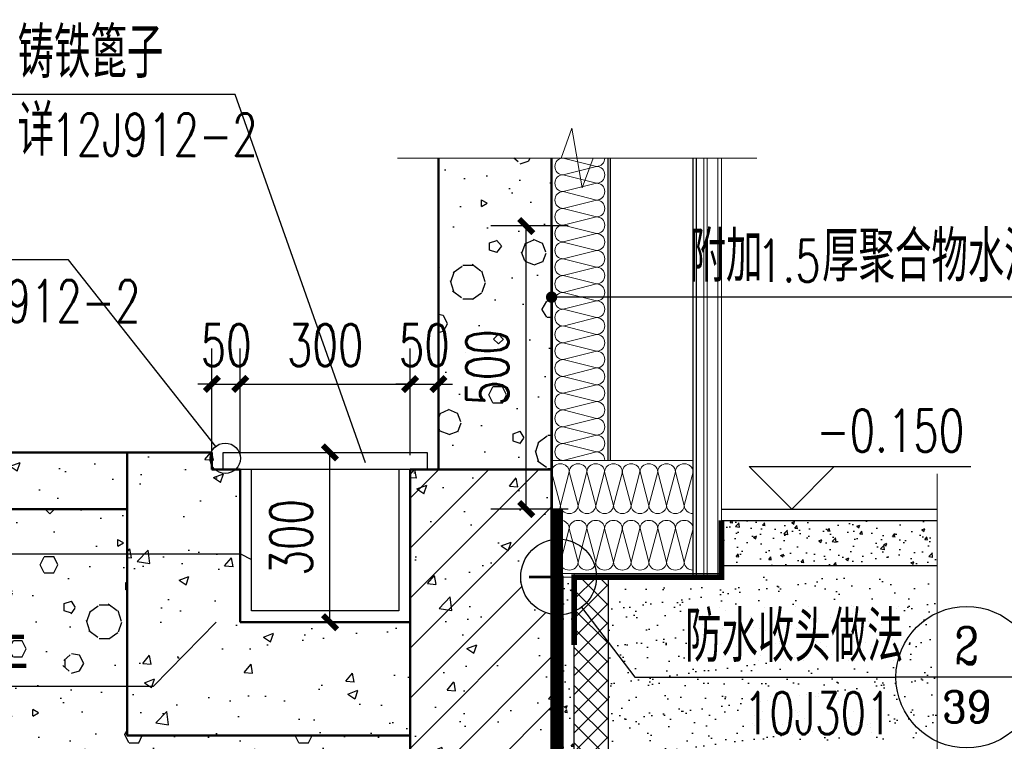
# Model space of a CAD drawing. Extents: x 797781 to 1255204, y 21234 to 1024248.
# Tile 117 of 256: x 888281 to 895240, y 175498 to 180596. Entities that reach past the tile are written whole.
import ezdxf
from ezdxf.enums import TextEntityAlignment as Align

# ---------------------------------------------------------------- set-up
doc = ezdxf.new("R2010")
doc.units = 0
doc.header["$LTSCALE"] = 1000
doc.header["$MEASUREMENT"] = 0
doc.linetypes.add('__DASH', pattern=[0.35, 0.25, -0.1])
doc.linetypes.add('DASHED', pattern=[0.75, 0.5, -0.25])
for name, color, linetype, lineweight in [('0CABR-保温岩棉', 151, 'Continuous', 9), ('A-ANNO-SYMB', 3, 'Continuous', 18), ('A-WALL', 40, 'Continuous', 50), ('A-WALL-INSL', 241, 'Continuous', 0), ('WALL-CURT-GLAZ', 120, 'Continuous', 0), ('墙身分层线', 253, 'Continuous', 18)]:
    doc.layers.add(name, color=color, linetype=linetype, lineweight=lineweight)
for name, color, linetype in [('A-ANNO-DIMS', 3, 'Continuous'), ('A-ANNO-IDEN-INDX', 3, 'Continuous'), ('A-看线', 115, 'Continuous'), ('DIM_ELEV', 3, 'Continuous'), ('DIM_IDEN', 3, 'Continuous'), ('DIM_SYMB', 3, 'Continuous'), ('LAYER1', 6, 'Continuous'), ('PUB_DIM', 3, 'Continuous'), ('PUB_HATCH', 8, 'Continuous'), ('PUB_TEXT', 7, 'Continuous'), ('S_SURFACE', 6, 'Continuous'), ('SURFACE', 6, 'Continuous'), ('WALL', 40, 'Continuous'), ('墙身保温', 21, 'Continuous')]:
    doc.layers.add(name, color=color, linetype=linetype)
doc.styles.add('_TCH_DIM', font='SIMPLEX', dxfattribs={"bigfont": 'GBCBIG'})
doc.styles.add('_TCH_DIM_T3', font='SIMPLEX', dxfattribs={"width": 0.705882, "bigfont": 'GBCBIG'})
doc.styles.add('_TCH_LABEL', font='COMPLEX', dxfattribs={"bigfont": 'GBCBIG'})
doc.dimstyles.new('_TCH_ARCH&&25', dxfattribs={"dimtxt": 74.375, "dimasz": 25, "dimexe": 62.5, "dimexo": 75, "dimgap": 31.5625, "dimtad": 1, "dimdec": 0, "dimzin": 0, "dimdsep": 46, "dimtxsty": '_TCH_DIM_T3', "dimblk": 'ARCHTICK', "dimcen": 0.09, "dimclrt": 7, "dimazin": 2, "dimtfac": 1, "dimtdec": 0, "dimtix": 1, "dimtmove": 2, "dimatfit": 3, "dimfxl": 1, "dimtolj": 1, "dimtzin": 0, "dimarcsym": 0})

# ---------------------------------------------------------------- blocks, each defined once
blk = doc.blocks.new('$LinePat$岩棉板')
at = {"color": 0}
for p, q in [((0, -17), (12, -67)), ((12, -67), (24, -17))]:
    blk.add_line(p, q, dxfattribs=at)
for centre, start, end in [((12, -17), 0, 180), ((0, -67), 270, 0), ((24, -67), 180, 270)]:
    blk.add_arc(centre, 12, start, end, dxfattribs=at)
at = {"layer": 'Defpoints'}
blk.add_point((0, 0.1), dxfattribs=at)
at = {"layer": 'Defpoints', "color": 0}
blk.add_point((24, -84), dxfattribs=at)
blk = doc.blocks.new('A$C38d1714a')
at = {"layer": 'A-WALL-INSL'}
blk.add_lwpolyline([(0, 0), (250, 0), (250, -200), (0, -200)], close=True, dxfattribs=at)
at = {"layer": '0CABR-保温岩棉', "xscale": 1.302084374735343, "yscale": 1.188379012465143, "zscale": 1.188379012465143, "rotation": 359.9999999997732}
for p in [(0, 0), (31.3, 0), (62.5, 0), (93.8, 0), (125, 0), (156.3, 0), (187.5, 0), (218.8, 0), (0, -100), (31.3, -100), (62.5, -100), (93.8, -100), (125, -100), (156.3, -100), (187.5, -100), (218.8, -100)]:
    blk.add_blockref('$LinePat$岩棉板', p, dxfattribs=at)
blk = doc.blocks.new('A$C239653f4')
at = {"layer": '墙身分层线', "const_width": 5}
for points in [[(0, 25), (0, -25)], [(0, 0), (50, 0)]]:
    blk.add_lwpolyline(points, dxfattribs=at)
blk = doc.blocks.new('_ArchTick')
at = {"color": 0, "linetype": 'ByBlock', "const_width": 0.4}
blk.add_lwpolyline([(-0.5, -0.5), (0.5, 0.5)], dxfattribs=at)
blk = doc.blocks.new('*D6816')
at = {"layer": 'A-ANNO-DIMS', "color": 0, "lineweight": -2, "transparency": 16777216}
for p, q in [((889531.9, 208132.3), (889531.9, 208320.7)), ((889581.9, 208132.3), (889581.9, 208320.7)), ((889531.9, 208258.2), (889506.9, 208258.2)), ((889531.9, 208258.2), (889581.9, 208258.2)), ((889581.9, 208258.2), (889606.9, 208258.2))]:
    blk.add_line(p, q, dxfattribs=at)
at = {"layer": 'Defpoints', "color": 0, "transparency": 16777216}
for p in [(889581.9, 208258.2), (889531.9, 208057.3), (889581.9, 208057.3)]:
    blk.add_point(p, dxfattribs=at)
at = {"layer": 'A-ANNO-DIMS', "color": 0, "lineweight": -2, "transparency": 16777216, "xscale": 25, "yscale": 25, "zscale": 25}
blk.add_blockref('_ArchTick', (889531.9, 208258.2), dxfattribs=at)
at = {"layer": 'A-ANNO-DIMS', "color": 0, "lineweight": -2, "transparency": 16777216, "xscale": 25, "yscale": 25, "zscale": 25, "rotation": 180}
blk.add_blockref('_ArchTick', (889581.9, 208258.2), dxfattribs=at)
at = {"layer": 'A-ANNO-DIMS', "color": 7, "transparency": 16777216, "insert": (889556.9, 208326.9), "char_height": 74.38, "attachment_point": 5, "style": '_TCH_DIM_T3'}
blk.add_mtext('\\A1;50', dxfattribs=at)
blk = doc.blocks.new('*D6817')
at = {"layer": 'A-ANNO-DIMS', "color": 0, "lineweight": -2, "transparency": 16777216}
for p, q in [((889231.9, 208132.3), (889231.9, 208320.7)), ((889531.9, 208132.3), (889531.9, 208320.7)), ((889231.9, 208258.2), (889531.9, 208258.2))]:
    blk.add_line(p, q, dxfattribs=at)
at = {"layer": 'Defpoints', "color": 0, "transparency": 16777216}
for p in [(889531.9, 208258.2), (889231.9, 208057.3), (889531.9, 208057.3)]:
    blk.add_point(p, dxfattribs=at)
at = {"layer": 'A-ANNO-DIMS', "color": 0, "lineweight": -2, "transparency": 16777216, "xscale": 25, "yscale": 25, "zscale": 25, "rotation": 180}
blk.add_blockref('_ArchTick', (889231.9, 208258.2), dxfattribs=at)
at = {"layer": 'A-ANNO-DIMS', "color": 0, "lineweight": -2, "transparency": 16777216, "xscale": 25, "yscale": 25, "zscale": 25}
blk.add_blockref('_ArchTick', (889531.9, 208258.2), dxfattribs=at)
at = {"layer": 'A-ANNO-DIMS', "color": 7, "transparency": 16777216, "insert": (889381.9, 208326.9), "char_height": 74.38, "attachment_point": 5, "style": '_TCH_DIM_T3'}
blk.add_mtext('\\A1;300', dxfattribs=at)
blk = doc.blocks.new('*D6818')
at = {"layer": 'A-ANNO-DIMS', "color": 0, "lineweight": -2, "transparency": 16777216}
for p, q in [((889181.9, 208132.3), (889181.9, 208320.7)), ((889231.9, 208132.3), (889231.9, 208320.7)), ((889181.9, 208258.2), (889156.9, 208258.2)), ((889181.9, 208258.2), (889231.9, 208258.2)), ((889231.9, 208258.2), (889256.9, 208258.2))]:
    blk.add_line(p, q, dxfattribs=at)
at = {"layer": 'Defpoints', "color": 0, "transparency": 16777216}
for p in [(889231.9, 208258.2), (889181.9, 208057.3), (889231.9, 208057.3)]:
    blk.add_point(p, dxfattribs=at)
at = {"layer": 'A-ANNO-DIMS', "color": 0, "lineweight": -2, "transparency": 16777216, "xscale": 25, "yscale": 25, "zscale": 25}
blk.add_blockref('_ArchTick', (889181.9, 208258.2), dxfattribs=at)
at = {"layer": 'A-ANNO-DIMS', "color": 0, "lineweight": -2, "transparency": 16777216, "xscale": 25, "yscale": 25, "zscale": 25, "rotation": 180}
blk.add_blockref('_ArchTick', (889231.9, 208258.2), dxfattribs=at)
at = {"layer": 'A-ANNO-DIMS', "color": 7, "transparency": 16777216, "insert": (889206.9, 208326.9), "char_height": 74.38, "attachment_point": 5, "style": '_TCH_DIM_T3'}
blk.add_mtext('\\A1;50', dxfattribs=at)
blk = doc.blocks.new('*D6819')
at = {"layer": 'A-ANNO-DIMS', "color": 0, "lineweight": -2, "transparency": 16777216}
for p, q in [((889306.9, 208137.3), (889452.9, 208137.3)), ((889390.4, 207837.3), (889390.4, 208137.3)), ((889306.9, 207837.3), (889452.9, 207837.3))]:
    blk.add_line(p, q, dxfattribs=at)
at = {"layer": 'Defpoints', "color": 0, "transparency": 16777216}
for p in [(889231.9, 208137.3), (889390.4, 208137.3), (889231.9, 207837.3)]:
    blk.add_point(p, dxfattribs=at)
at = {"layer": 'A-ANNO-DIMS', "color": 0, "lineweight": -2, "transparency": 16777216, "xscale": 25, "yscale": 25, "zscale": 25}
for p, rotation in [((889390.4, 208137.3), 90), ((889390.4, 207837.3), 270)]:
    blk.add_blockref('_ArchTick', p, dxfattribs=dict(at, rotation=rotation))
at = {"layer": 'A-ANNO-DIMS', "color": 7, "transparency": 16777216, "insert": (889321.7, 207987.3), "char_height": 74.38, "attachment_point": 5, "rotation": 90, "style": '_TCH_DIM_T3'}
blk.add_mtext('\\A1;300', dxfattribs=at)
blk = doc.blocks.new('*D6820')
at = {"layer": 'Defpoints', "color": 0, "transparency": 16777216}
for p in [(889737.1, 208537.3), (889886.4, 208537.3), (889886.4, 208037.3)]:
    blk.add_point(p, dxfattribs=at)
at = {"layer": 'PUB_DIM', "color": 0, "lineweight": -2, "transparency": 16777216}
for p, q in [((889811.4, 208537.3), (889674.6, 208537.3)), ((889737.1, 208037.3), (889737.1, 208537.3)), ((889811.4, 208037.3), (889674.6, 208037.3))]:
    blk.add_line(p, q, dxfattribs=at)
at = {"layer": 'PUB_DIM', "color": 0, "lineweight": -2, "transparency": 16777216, "xscale": 25, "yscale": 25, "zscale": 25}
for p, rotation in [((889737.1, 208537.3), 89.99950398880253), ((889737.1, 208037.3), 269.9995039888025)]:
    blk.add_blockref('_ArchTick', p, dxfattribs=dict(at, rotation=rotation))
at = {"layer": 'PUB_DIM', "color": 7, "transparency": 16777216, "insert": (889668.4, 208287.3), "char_height": 74.38, "attachment_point": 5, "rotation": 89.9995, "style": '_TCH_DIM_T3'}
blk.add_mtext('\\A1;500', dxfattribs=at)
blk = doc.blocks.new('PSG')
at = {"layer": 'LAYER1'}
h = blk.add_hatch(dxfattribs=at)
h.set_pattern_fill('AR-SAND', color=8, scale=20, style=0)
h.set_pattern_definition([(37.5, (-297238.698, 479555.04), (-1.6000313, 48.9413237), [0, -38.608, 0, -43.18, 0, -41.275]), (7.5, (-297238.7, 479555.04), (44.9523283, 71.68251), [0, -20.828, 0, -34.798, 0, -13.335]), (327.5, (-297269.94, 479555.04), (79.099237, 0.1437185), [0, -12.7, 0, -45.72, 0, -59.69]), (317.5, (-297269.94, 479555.04), (76.3556452, 22.2929323), [0, -6.35, 0, -29.972, 0, -34.29])])
h.paths.add_polyline_path([(890463.4, 207463.2), (890463.4, 207917.3), (889882.2, 207917.3), (889881.6, 207463.2)])
at = {"layer": 'PUB_HATCH', "ltscale": 2}
h = blk.add_hatch(dxfattribs=at)
h.set_pattern_fill('加气混凝土', color=256, scale=25)
h.set_pattern_definition([(0, (-1368.72, -91.5), (150, 300), [0, -300]), (0, (-1544.22, -132), (150, 300), [0, -300]), (0, (-1446.72, -135), (150, 300), [0, -300]), (0, (-1340.22, -46.5), (150, 300), [0, -300]), (0, (-1464.72, -150), (150, 300), [0, -300]), (0, (-1310.22, 142.5), (150, 300), [0, -300]), (0, (-1401.72, 118.5), (150, 300), [0, -300]), (0, (-1353.72, 81), (150, 300), [0, -300]), (0, (-1598.22, 75), (150, 300), [0, -300]), (0, (-1451.22, 61.5), (150, 300), [0, -300]), (0, (-1508.22, -15), (150, 300), [0, -300]), (0, (-1505.22, -127.5), (150, 300), [0, -300]), (0, (-1392.72, -139.5), (150, 300), [0, -300]), (0, (-1310.22, -7.5), (150, 300), [0, -300]), (0, (-1590.72, -54), (150, 300), [0, -300]), (0, (-1565.22, -3), (150, 300), [0, -300]), (0, (-1448.22, -24), (150, 300), [0, -300]), (0, (-1490.22, -67.5), (150, 300), [0, -300]), (0, (-1514.22, 31.5), (150, 300), [0, -300]), (0, (-1476.72, 144), (150, 300), [0, -300]), (0, (-1578.72, -117), (150, 300), [0, -300]), (0, (-1413.72, 82.5), (150, 300), [0, -300]), (0, (-1553.22, 87), (150, 300), [0, -300]), (0, (-1577.22, 126), (150, 300), [0, -300]), (130.601294, (-1328.65, 48.571), (-749.99999172, 900.00000393), [13.17078, -5518.5555]), (18.434949, (-1350.08, 54.286), (749.9999972, 299.9999978), [13.55262, -1883.81395]), (90, (-1350.08, 41.43), (150, 300), [12.85714, -587.142825]), (161.565051, (-1337.22, 37.143), (-750.0000038, 299.9999776), [13.55262, -1883.81395]), (53.130102, (-1337.22, 37.14), (150.0000003, 300), [14.285715, -1485.71425]), (135, (-1325.79, -115.71), (-150.000018, 299.99998), [12.12183, -836.4063]), (45, (-1342.94, -115.71), (149.999999, 299.999999), [12.12183, -836.4063]), (135, (-1334.36, -124.29), (-150.000018, 299.99998), [12.12183, -836.4063]), (45, (-1334.36, -124.29), (149.999999, 299.999999), [12.12183, -836.4063]), (116.56505, (-1470.08, 85.71), (-3e-05, 599.99998), [15.97191, -319.43825]), (180, (-1477.22, 100), (-150, 300), [17.14286, -282.857125]), (63.43495, (-1501.5, 85.71), (1e-06, 600), [15.97191, -319.43825]), (116.56505, (-1494.36, 71.43), (-3e-05, 599.99998), [15.97191, -319.43825]), (0, (-1494.36, 71.43), (150, 300), [17.14286, -282.857125]), (63.43495, (-1477.22, 71.43), (1e-06, 600), [15.97191, -319.43825]), (107.102728, (-1357.222, -15.714), (-449.9999828, 1500.00000242), [19.43067, -8141.45125]), (143.972626, (-1362.936, 2.857), (-2849.99996387, 2099.9999976), [19.43067, -4061.01]), (180, (-1378.65, 14.3), (-150, 300), [18.57143, -281.42855]), (36.0273733, (-1412.936, 2.857), (2849.99997894, 2099.99997736), [19.43067, -4061.01]), (71.565051, (-1418.65, -14.286), (450.0000023, 1499.9999974), [18.07016, -1879.2964]), (107.102728, (-1412.936, -32.857), (-449.9999828, 1500.00000242), [19.43067, -8141.45125]), (143.972626, (-1397.222, -44.286), (-2849.99996387, 2099.9999976), [19.43067, -4061.01]), (0, (-1397.22, -44.3), (150, 300), [18.57143, -281.42855]), (36.0273733, (-1378.65, -44.286), (2849.99997894, 2099.99997736), [19.43067, -4061.01]), (71.565051, (-1362.936, -32.857), (450.0000023, 1499.9999974), [18.07016, -1879.2964]), (150.255118, (-1354.365, 124.286), (-450.000001, 299.9999963), [11.51751, -2407.1598]), (90, (-1364.36, 118.57), (150, 300), [11.42857, -588.571375]), (29.7448813, (-1364.365, 118.57), (450.0000003, 299.9999986), [11.51751, -2407.1598]), (116.56505, (-1424.36, -88.57), (-3e-05, 599.99998), [15.97191, -319.43825]), (168.690067, (-1431.507, -74.286), (-1350.000001, 299.9999925), [14.56863, -3044.84275]), (41.1859251, (-1457.222, -81.429), (3749.99997728, 3299.99997114), [15.18592, -6362.901]), (90, (-1457.22, -95.71), (150, 300), [14.285715, -585.71425]), (138.814074, (-1445.793, -105.714), (-3749.99993335, 3300.00002102), [15.18592, -6362.901]), (16.6992442, (-1445.793, -105.714), (4949.99996276, 1499.9999843), [14.914725, -6249.26875]), (60.9453959, (-1431.507, -101.429), (149.9999996, 299.99999735), [14.70804, -6162.66975]), (109.983106, (-1550.079, 37.143), (-750.00000282, 2099.99999444), [16.721, -7006.09875]), (155.556045, (-1555.793, 52.857), (-1950.00000743, 899.9999813), [17.26149, -7232.56575]), (24.4439547, (-1587.222, 52.857), (1950.00000097, 899.99999567), [17.26149, -7232.56575]), (70.0168934, (-1592.936, 37.143), (750.00000226, 2099.99999479), [16.721, -7006.09875]), (109.983106, (-1587.222, 21.429), (-750.00000282, 2099.99999444), [16.721, -7006.09875]), (160.016893, (-1571.507, 15.714), (-750.00000044, 299.9999863), [16.721, -3494.68875]), (19.9831065, (-1571.507, 15.714), (749.9999959, 299.9999995), [16.721, -3494.68875]), (70.0168934, (-1555.793, 21.429), (750.00000226, 2099.99999479), [16.721, -7006.09875]), (122.005383, (-1438.65, 10), (-150.0000201, 299.9999847), [13.47712, -2816.717]), (18.434949, (-1458.65, 17.143), (749.9999972, 299.9999978), [13.55262, -1883.81395]), (90, (-1458.65, 4.29), (150, 300), [12.85714, -587.142825]), (161.565051, (-1445.793, 0), (-750.0000038, 299.9999776), [13.55262, -1883.81395]), (54.4623222, (-1445.793, 0), (1049.99999848, 1499.99999775), [12.289035, -5149.10575]), (116.56505, (-1525.8, -62.86), (-3e-05, 599.99998), [15.97191, -319.43825]), (180, (-1532.94, -48.57), (-150, 300), [15.714285, -284.2857]), (59.0362434, (-1557.222, -62.857), (150.0000005, 299.99999854), [16.65986, -3481.911]), (120.963756, (-1548.65, -77.143), (-150.0000205, 299.9999862), [16.65986, -3481.911]), (0, (-1548.65, -77.14), (150, 300), [15.714285, -284.2857]), (63.43495, (-1532.94, -77.14), (1e-06, 600), [15.97191, -319.43825])])
h.paths.add_polyline_path([(889581.9, 208107.3), (889781.9, 208107.3), (889781.9, 208657.3), (889581.9, 208657.3)])
h = blk.add_hatch(dxfattribs=at)
h.set_pattern_fill('混凝土', color=256, scale=25)
h.set_pattern_definition([(50, (0, 0), (179.315046, -15.688034), [18.75, -206.25]), (355, (0, 0), (-34.687833, 188.048033), [15, -165]), (100.4514, (14.94, -1.3), (144.627345, 172.359886), [15.935047, -175.285528]), (46.1842, (0, 50), (266.81026, -41.379754), [28.125, -309.375]), (96.6356, (22.23, 46.55), (233.66568, 243.52947), [23.90257, -262.92825]), (351.1842, (0, 50), (233.66549, 243.52965), [22.5, -247.5]), (21, (25, 37.5), (149.226763, -100.654723), [18.75, -206.25]), (326, (25, 37.5), (60.828833, 181.28751), [15, -165]), (71.4514, (37.44, 29.11), (210.055657, 80.632624), [15.935047, -175.285528]), (37.5, (0, 0), (3.039964, 83.2234635), [0, -163, 0, -167.5, 0, -165.625]), (7.5, (0, 0), (65.767384, 98.602928), [0, -95.5, 0, -159.25, 0, -63.125]), (327.5, (-55.75, 0), (133.455609, -5.638718), [0, -62.5, 0, -195, 0, -258.75]), (317.5, (-80.75, 0), (145.796542, 25.026246), [0, -81.25, 0, -129.5, 0, -183.75])])
h.paths.add_polyline_path([(889031.9, 208137.3), (889031.9, 207937.3), (889031.9, 207637.3), (889531.9, 207637.3), (889531.9, 207837.3), (889231.9, 207837.3), (889231.9, 208004.6), (889231.9, 208137.3)])
h.paths.add_polyline_path([(888703.4, 208037.3), (889031.9, 208037.3), (889031.9, 208137.3), (888703.4, 208137.3)], flags=16)
h = blk.add_hatch(dxfattribs=at)
h.set_pattern_fill('钢筋混凝土', color=256, scale=25)
h.set_pattern_definition([(45, (0, 0), (-44.194174, 44.194174), []), (50, (0, 0), (179.315046, -15.688034), [18.75, -206.25]), (355, (0, 0), (-34.687833, 188.048033), [15, -165]), (100.4514, (14.94, -1.3), (144.627345, 172.359886), [15.935047, -175.285528]), (46.1842, (0, 50), (266.81026, -41.379754), [28.125, -309.375]), (96.6356, (22.23, 46.55), (233.66568, 243.52947), [23.90257, -262.92825]), (351.1842, (0, 50), (233.66549, 243.52965), [22.5, -247.5]), (21, (25, 37.5), (149.226763, -100.654723), [18.75, -206.25]), (326, (25, 37.5), (60.828833, 181.28751), [15, -165]), (71.4514, (37.44, 29.11), (210.055657, 80.632624), [15.935047, -175.285528]), (37.5, (0, 0), (3.039964, 83.2234635), [0, -163, 0, -167.5, 0, -165.625]), (7.5, (0, 0), (65.767384, 98.602928), [0, -95.5, 0, -159.25, 0, -63.125]), (327.5, (-55.75, 0), (133.455609, -5.638718), [0, -62.5, 0, -195, 0, -258.75]), (317.5, (-80.75, 0), (145.796542, 25.026246), [0, -81.25, 0, -129.5, 0, -183.75])])
edge = h.paths.add_edge_path()
edge.add_line((888703.4, 207273.2), (888703.4, 207023.2))
edge.add_line((888703.4, 207023.2), (890463.4, 207023.2))
edge.add_line((890463.4, 207023.2), (890463.4, 207273.2))
edge.add_line((890463.4, 207273.2), (889781.9, 207273.2))
edge.add_line((889781.9, 207273.2), (889781.9, 207851.6))
edge.add_arc((889794.3, 207917.3), 66.9, 100.6461, 259.3537, ccw=False)
edge.add_line((889781.9, 207983.1), (889781.9, 208107.3))
edge.add_line((889781.9, 208107.3), (889531.9, 208107.3))
edge.add_line((889531.9, 208107.3), (889531.9, 207273.2))
edge.add_line((889531.9, 207273.2), (888703.4, 207273.2))
h = blk.add_hatch(dxfattribs=at)
h.set_pattern_fill('加气混凝土', color=256, scale=25)
h.set_pattern_definition([(0, (88.5, -91.5), (150, 300), [0, -300]), (0, (-87, -132), (150, 300), [0, -300]), (0, (10.5, -135), (150, 300), [0, -300]), (0, (117, -46.5), (150, 300), [0, -300]), (0, (-7.5, -150), (150, 300), [0, -300]), (0, (147, 142.5), (150, 300), [0, -300]), (0, (55.5, 118.5), (150, 300), [0, -300]), (0, (103.5, 81), (150, 300), [0, -300]), (0, (-141, 75), (150, 300), [0, -300]), (0, (6, 61.5), (150, 300), [0, -300]), (0, (-51, -15), (150, 300), [0, -300]), (0, (-48, -127.5), (150, 300), [0, -300]), (0, (64.5, -139.5), (150, 300), [0, -300]), (0, (147, -7.5), (150, 300), [0, -300]), (0, (-133.5, -54), (150, 300), [0, -300]), (0, (-108, -3), (150, 300), [0, -300]), (0, (9, -24), (150, 300), [0, -300]), (0, (-33, -67.5), (150, 300), [0, -300]), (0, (-57, 31.5), (150, 300), [0, -300]), (0, (-19.5, 144), (150, 300), [0, -300]), (0, (-121.5, -117), (150, 300), [0, -300]), (0, (43.5, 82.5), (150, 300), [0, -300]), (0, (-96, 87), (150, 300), [0, -300]), (0, (-120, 126), (150, 300), [0, -300]), (130.601294, (128.571, 48.571), (-749.99999172, 900.00000393), [13.17078, -5518.5555]), (18.434949, (107.143, 54.286), (749.9999972, 299.9999978), [13.55262, -1883.81395]), (90, (107.14, 41.43), (150, 300), [12.85714, -587.142825]), (161.565051, (120, 37.143), (-750.0000038, 299.9999776), [13.55262, -1883.81395]), (53.130102, (120, 37.14), (150.0000003, 300), [14.285715, -1485.71425]), (135, (131.43, -115.71), (-150.000018, 299.99998), [12.12183, -836.4063]), (45, (114.29, -115.71), (149.999999, 299.999999), [12.12183, -836.4063]), (135, (122.86, -124.29), (-150.000018, 299.99998), [12.12183, -836.4063]), (45, (122.86, -124.29), (149.999999, 299.999999), [12.12183, -836.4063]), (116.56505, (-12.86, 85.71), (-3e-05, 599.99998), [15.97191, -319.43825]), (180, (-20, 100), (-150, 300), [17.14286, -282.857125]), (63.43495, (-44.29, 85.71), (1e-06, 600), [15.97191, -319.43825]), (116.56505, (-37.14, 71.43), (-3e-05, 599.99998), [15.97191, -319.43825]), (0, (-37.14, 71.43), (150, 300), [17.14286, -282.857125]), (63.43495, (-20, 71.43), (1e-06, 600), [15.97191, -319.43825]), (107.102728, (100, -15.714), (-449.9999828, 1500.00000242), [19.43067, -8141.45125]), (143.972626, (94.286, 2.857), (-2849.99996387, 2099.9999976), [19.43067, -4061.01]), (180, (78.57, 14.3), (-150, 300), [18.57143, -281.42855]), (36.0273733, (44.286, 2.857), (2849.99997894, 2099.99997736), [19.43067, -4061.01]), (71.565051, (38.57, -14.286), (450.0000023, 1499.9999974), [18.07016, -1879.2964]), (107.102728, (44.286, -32.857), (-449.9999828, 1500.00000242), [19.43067, -8141.45125]), (143.972626, (60, -44.286), (-2849.99996387, 2099.9999976), [19.43067, -4061.01]), (0, (60, -44.3), (150, 300), [18.57143, -281.42855]), (36.0273733, (78.571, -44.286), (2849.99997894, 2099.99997736), [19.43067, -4061.01]), (71.565051, (94.286, -32.857), (450.0000023, 1499.9999974), [18.07016, -1879.2964]), (150.255118, (102.857, 124.286), (-450.000001, 299.9999963), [11.51751, -2407.1598]), (90, (92.86, 118.57), (150, 300), [11.42857, -588.571375]), (29.7448813, (92.857, 118.57), (450.0000003, 299.9999986), [11.51751, -2407.1598]), (116.56505, (32.86, -88.57), (-3e-05, 599.99998), [15.97191, -319.43825]), (168.690067, (25.714, -74.286), (-1350.000001, 299.9999925), [14.56863, -3044.84275]), (41.1859251, (0, -81.429), (3749.99997728, 3299.99997114), [15.18592, -6362.901]), (90, (0, -95.71), (150, 300), [14.285715, -585.71425]), (138.814074, (11.429, -105.714), (-3749.99993335, 3300.00002102), [15.18592, -6362.901]), (16.6992442, (11.429, -105.714), (4949.99996276, 1499.9999843), [14.914725, -6249.26875]), (60.9453959, (25.714, -101.429), (149.9999996, 299.99999735), [14.70804, -6162.66975]), (109.983106, (-92.857, 37.143), (-750.00000282, 2099.99999444), [16.721, -7006.09875]), (155.556045, (-98.571, 52.857), (-1950.00000743, 899.9999813), [17.26149, -7232.56575]), (24.4439547, (-130, 52.857), (1950.00000097, 899.99999567), [17.26149, -7232.56575]), (70.0168934, (-135.714, 37.143), (750.00000226, 2099.99999479), [16.721, -7006.09875]), (109.983106, (-130, 21.429), (-750.00000282, 2099.99999444), [16.721, -7006.09875]), (160.016893, (-114.286, 15.714), (-750.00000044, 299.9999863), [16.721, -3494.68875]), (19.9831065, (-114.286, 15.714), (749.9999959, 299.9999995), [16.721, -3494.68875]), (70.0168934, (-98.571, 21.429), (750.00000226, 2099.99999479), [16.721, -7006.09875]), (122.005383, (18.57, 10), (-150.0000201, 299.9999847), [13.47712, -2816.717]), (18.434949, (-1.43, 17.143), (749.9999972, 299.9999978), [13.55262, -1883.81395]), (90, (-1.43, 4.29), (150, 300), [12.85714, -587.142825]), (161.565051, (11.43, 0), (-750.0000038, 299.9999776), [13.55262, -1883.81395]), (54.4623222, (11.429, 0), (1049.99999848, 1499.99999775), [12.289035, -5149.10575]), (116.56505, (-68.57, -62.86), (-3e-05, 599.99998), [15.97191, -319.43825]), (180, (-75.7, -48.57), (-150, 300), [15.714285, -284.2857]), (59.0362434, (-100, -62.857), (150.0000005, 299.99999854), [16.65986, -3481.911]), (120.963756, (-91.429, -77.143), (-150.0000205, 299.9999862), [16.65986, -3481.911]), (0, (-91.43, -77.14), (150, 300), [15.714285, -284.2857]), (63.43495, (-75.71, -77.14), (1e-06, 600), [15.97191, -319.43825])])
h.paths.add_polyline_path([(889031.9, 207273.2), (889531.9, 207273.2), (889531.9, 207637.3), (889031.9, 207637.3)])
h.paths.add_polyline_path([(888703.4, 207553.5), (888703.4, 207273.2), (889031.9, 207273.2), (889031.9, 207584.7), (888650.9, 207572.1)])
h.paths.add_polyline_path([(888703.4, 208037.3), (888703.4, 207609.8), (889031.9, 207602.9), (889031.9, 208037.3)])
at = {"layer": 'PUB_HATCH'}
h = blk.add_hatch(dxfattribs=at)
h.set_pattern_fill('混凝土', color=256, scale=8, style=0)
h.set_pattern_definition([(50, (-269487.215, 478953.38), (57.3808146, -5.0201708), [6, -66]), (355, (-269487.215, 478953.38), (-11.1001067, 60.1753707), [4.8, -52.8]), (100.4514, (-269482.433, 478952.96), (46.2807505, 55.1551634), [5.0992152, -56.091369]), (46.1842, (-269487.215, 478969.38), (85.379284, -13.241521), [9, -99]), (96.6356, (-269480.1, 478968.274), (74.7730164, 77.9294297), [7.648823, -84.13704]), (351.1842, (-269487.215, 478969.38), (74.7729556, 77.929488), [7.2, -79.2]), (21, (-269479.215, 478965.38), (47.7525642, -32.2095113), [6, -66]), (326, (-269479.215, 478965.38), (19.4652266, 58.0120036), [4.8, -52.8]), (71.4514, (-269475.236, 478962.694), (67.2178103, 25.8024397), [5.0992152, -56.091369]), (37.5, (-269487.215, 478953.378), (0.97278843, 26.6315083), [0, -52.16, 0, -53.6, 0, -53]), (7.5, (-269487.215, 478953.378), (21.045563, 31.55293695), [0, -30.56, 0, -50.96, 0, -20.2]), (327.5, (-269505.055, 478953.378), (42.7057949, -1.80438974), [0, -20, 0, -62.4, 0, -82.8]), (317.5, (-269513.055, 478953.378), (46.6548935, 8.0083986), [0, -26, 0, -41.44, 0, -58.8])])
h.paths.add_polyline_path([(890463.4, 207937.2), (890463.4, 208017.3), (890081.9, 208017.3), (890081.9, 207937.2)])
h = blk.add_hatch(dxfattribs=at)
h.set_pattern_fill('混凝土', color=256, scale=8, style=0)
h.set_pattern_definition([(50, (-294318.2, 476679.985), (57.3808146, -5.0201708), [6, -66]), (355, (-294318.2, 476679.985), (-11.1001067, 60.1753707), [4.8, -52.8]), (100.4514, (-294313.42, 476679.566), (46.2807505, 55.1551634), [5.0992152, -56.091369]), (46.1842, (-294318.2, 476695.985), (85.379284, -13.241521), [9, -99]), (96.6356, (-294311.09, 476694.88), (74.7730164, 77.9294297), [7.648823, -84.13704]), (351.1842, (-294318.2, 476695.985), (74.7729556, 77.929488), [7.2, -79.2]), (21, (-294310.2, 476691.985), (47.7525642, -32.2095113), [6, -66]), (326, (-294310.2, 476691.985), (19.4652266, 58.0120036), [4.8, -52.8]), (71.4514, (-294306.22, 476689.3), (67.2178103, 25.8024397), [5.0992152, -56.091369]), (37.5, (-294318.2, 476679.985), (0.97278843, 26.6315083), [0, -52.16, 0, -53.6, 0, -53]), (7.5, (-294318.2, 476679.985), (21.045563, 31.55293695), [0, -30.56, 0, -50.96, 0, -20.2]), (327.5, (-294336.04, 476679.985), (42.7057949, -1.80438974), [0, -20, 0, -62.4, 0, -82.8]), (317.5, (-294344.04, 476679.985), (46.6548935, 8.0083986), [0, -26, 0, -41.44, 0, -58.8])])
h.paths.add_polyline_path([(889781.9, 207923.3), (889821.9, 207923.3), (889821.9, 207343.2), (889781.9, 207343.2)])
at = {"layer": '墙身保温'}
h = blk.add_hatch(dxfattribs=at)
h.set_pattern_fill('ANSI37', color=256, scale=15, style=0)
h.set_pattern_definition([(45, (-1520178.071, 749779.388), (-16.83798023, 16.83798023), []), (135, (-1520178.071, 749779.388), (-16.83798023, -16.83798023), [])])
h.paths.add_polyline_path([(889821.9, 207343.2), (889821.9, 207917.3), (889881.9, 207917.3), (889881.9, 207343.2)])
blk.add_lwpolyline([(889561.9, 208107.3), (889201.9, 208107.3), (889201.9, 208137.3), (889561.9, 208137.3)], close=True)
at = {"layer": 'A-ANNO-IDEN-INDX'}
for p, q in [((889223, 208769.6), (888812.3, 208769.6)), ((889453.1, 208118.9), (889223, 208769.6))]:
    blk.add_line(p, q, dxfattribs=at)
blk.add_circle((889453.1, 208118.9), 0, dxfattribs=at)
at = {"layer": 'A-ANNO-SYMB'}
for points in [[(890144.3, 208657.3), (889855.1, 208657.3), (889836, 208604.8), (889817.5, 208709.8), (889798.9, 208657.3), (889509.7, 208657.3)], [(890463.4, 208099.6), (890463.4, 207557.7), (890515.9, 207538.6), (890410.9, 207520.1), (890463.4, 207501.5), (890463.4, 206959.6)]]:
    blk.add_lwpolyline(points, dxfattribs=at)
at = {"layer": 'A-WALL'}
for p, q in [((889581.9, 208107.3), (889581.9, 208657.3)), ((889781.9, 207273.2), (889781.9, 208657.3)), ((889181.9, 208137.3), (888703.4, 208137.3)), ((889031.9, 207637.3), (889031.9, 208137.3)), ((889181.9, 208107.3), (889181.9, 208137.3)), ((889131.9, 208107.3), (889131.9, 208107.3)), ((889231.9, 208107.3), (889181.9, 208107.3)), ((889231.9, 207837.3), (889231.9, 208107.3)), ((889531.9, 208107.3), (889531.9, 207273.2)), ((889531.9, 208107.3), (889781.9, 208107.3)), ((889031.9, 208037.3), (888703.4, 208037.3)), ((889531.9, 207837.3), (889231.9, 207837.3)), ((889531.9, 207637.3), (889031.9, 207637.3))]:
    blk.add_line(p, q, dxfattribs=at)
at = {"layer": 'A-WALL-INSL'}
blk.add_lwpolyline([(889881.9, 208657.3), (889881.9, 208123.3), (889781.9, 208123.3), (889781.9, 208657.3), (889781.9, 208657.3), (889881.9, 208657.3)], close=True, dxfattribs=at)
at = {"layer": 'A-看线'}
for points in [[(889881.9, 208123.3), (889881.9, 208657.3)], [(889885.9, 208123.3), (889885.9, 208657.3)], [(890031.9, 207917.3), (890031.9, 208657.3)], [(890037.9, 207917.3), (890037.9, 208657.3)]]:
    blk.add_lwpolyline(points, dxfattribs=at)
at = {"layer": 'DIM_ELEV'}
for p, q in [((890206.1, 208037.3), (890131.1, 208112.3)), ((890131.1, 208112.3), (890522.4, 208112.3)), ((890206.1, 208037.3), (890281.1, 208112.3))]:
    blk.add_line(p, q, dxfattribs=at)
at = {"layer": 'DIM_IDEN'}
for p, q in [((888928.6, 208477.6), (888605.2, 208477.6)), ((889188.7, 208148), (888928.6, 208477.6)), ((889834.8, 207864.1), (889929.2, 207740.3)), ((889929.2, 207740.3), (890390.3, 207740.3)), ((890640.3, 207740.3), (890390.3, 207740.3))]:
    blk.add_line(p, q, dxfattribs=at)
for centre, radius in [((889205.3, 208127), 26.8), ((889794.3, 207917.3), 66.9), ((890515.3, 207740.3), 125)]:
    blk.add_circle(centre, radius, dxfattribs=at)
at = {"layer": 'DIM_SYMB', "const_width": 10}
blk.add_lwpolyline([(889786.9, 208411.6, 1), (889776.9, 208411.6, 1)], format="xyb", close=True, dxfattribs=at)
at = {"layer": 'DIM_SYMB'}
for points in [[(890848.2, 208411.5), (889781.9, 208411.6)], [(888308.1, 207958.3), (889232.1, 207958.3), (889251.9, 207948)], [(888173.2, 207724.4), (889078.6, 207724.4), (889189.3, 207837.3)]]:
    blk.add_lwpolyline(points, dxfattribs=at)
at = {"layer": 'S_SURFACE'}
for p, q in [((889251.9, 207857.3), (889251.9, 208107.3)), ((889511.9, 208107.3), (889511.9, 207857.3)), ((889511.9, 207857.3), (889251.9, 207857.3))]:
    blk.add_line(p, q, dxfattribs=at)
at = {"layer": 'S_SURFACE', "color": 2, "linetype": '__DASH', "ltscale": 0.1, "const_width": 10}
blk.add_lwpolyline([(890081.9, 208017.3), (890081.9, 207917.3), (889821.9, 207917.3), (889821.9, 207797.4)], dxfattribs=at)
at = {"layer": 'SURFACE', "linetype": 'DASHED', "ltscale": 0.1, "const_width": 20}
blk.add_lwpolyline([(889791.9, 208037.3), (889791.9, 207333.2), (890463.4, 207333.2)], dxfattribs=at)
at = {"layer": 'SURFACE'}
blk.add_lwpolyline([(890081.9, 208037.3), (890463.4, 208037.3)], dxfattribs=at)
at = {"layer": 'WALL', "color": 9, "const_width": 5}
blk.add_lwpolyline([(889781.9, 208537.3), (889781.9, 208037.3)], dxfattribs=at)
at = {"layer": 'WALL'}
for points in [[(890463.4, 207937.2), (890081.9, 207937.2), (890081.9, 208017.3), (890463.4, 208017.3)], [(889781.9, 207917.3), (889781.9, 207323.2), (890463.4, 207323.2)], [(889801.9, 207917.3), (889801.9, 207343.2), (890463.4, 207343.2)], [(889821.9, 207343.2), (889821.9, 207917.3), (889881.9, 207917.3), (889881.9, 207343.2), (889821.9, 207343.2)]]:
    blk.add_lwpolyline(points, dxfattribs=at)
at = {"layer": 'WALL-CURT-GLAZ'}
for p, q in [((890050.9, 207917.3), (890050.9, 208657.3)), ((890056.9, 207917.3), (890056.9, 208657.3)), ((890075.9, 207917.3), (890075.9, 208657.3)), ((890081.9, 207917.3), (890081.9, 208657.3))]:
    blk.add_line(p, q, dxfattribs=at)
for points in [[(889791.9, 207923.3), (890081.9, 207923.3)], [(889791.9, 207917.3), (890081.9, 207917.3)]]:
    blk.add_lwpolyline(points, dxfattribs=at)
at = {"layer": '墙身分层线'}
blk.add_lwpolyline([(889781.9, 207923.3), (889821.9, 207923.3), (889821.9, 207343.2), (889781.9, 207343.2)], close=True, dxfattribs=at)
at = {"layer": '0CABR-保温岩棉', "xscale": -1.236103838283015, "yscale": 1.188379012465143, "zscale": 1.188379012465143, "rotation": 90.00020436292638}
for p in [(889781.9, 208657.3), (889781.9, 208627.7), (889781.9, 208598), (889781.9, 208568.3), (889781.9, 208538.7), (889781.9, 208509), (889781.9, 208479.3), (889781.9, 208449.7), (889781.9, 208420), (889781.9, 208390.3), (889781.9, 208360.7), (889781.9, 208331), (889781.9, 208301.3), (889781.9, 208271.7), (889781.9, 208242), (889781.9, 208212.3), (889781.9, 208182.7), (889781.9, 208153)]:
    blk.add_blockref('$LinePat$岩棉板', p, dxfattribs=at)
at = {"layer": 'SURFACE', "xscale": -1}
blk.add_blockref('A$C38d1714a', (890031.9, 208123.3), dxfattribs=at)
at = {"layer": 'WALL', "xscale": -1}
blk.add_blockref('A$C239653f4', (889792, 207917.3), dxfattribs=at)
at = {"layer": 'PUB_TEXT', "style": '_TCH_DIM'}
for s, height, p in [('铸铁篦子', 89.36, (888838.6, 208798.7)), ('详', 89.4, (888838.6, 208661.4)), ('防水收头做法', 89.36, (890017.7, 207767.5)), ('细石混凝土', 89.36, (888535.3, 207751.6))]:
    blk.add_text(s, height=height, dxfattribs=at).set_placement(p)
at = {"layer": 'PUB_TEXT', "style": '_TCH_DIM', "width": 0.705882}
for s, p in [('12J912-2', (888898.1, 208661.4)), ('12J912-2', (888691, 208367.5)), ('-0.150', (890249.9, 208138.6)), ('10J301', (890121.5, 207639.7))]:
    blk.add_text(s, height=74.38, dxfattribs=at).set_placement(p)
at = {"layer": 'PUB_TEXT', "style": '_TCH_DIM'}
for s, rotation, p in [('附加', 359.9931, (890025.7, 208438.7)), ('厚聚合物水泥防水涂料', 359.9931, (890259.9, 208438.7)), ('细石混凝土防水楼面', 0, (887833.9, 208278.6)), ('厚防水砂浆', 0, (888408.1, 207985.5))]:
    blk.add_text(s, height=89.36, rotation=rotation, dxfattribs=at).set_placement(p)
at = {"layer": 'PUB_TEXT', "style": '_TCH_DIM', "width": 0.705882}
blk.add_text('1.5', height=74.38, rotation=359.9931, dxfattribs=at).set_placement((890144.9, 208438.7))
at = {"layer": 'PUB_TEXT', "style": '_TCH_LABEL'}
for s, height, p, p2 in [('2', 65.3, (890493.5, 207763.4), (890537, 207763.4)), ('39', 55.48, (890471.7, 207660.1), (890558.8, 207660.1))]:
    blk.add_text(s, height=height, dxfattribs=at).set_placement(p, p2, align=Align.FIT)
at = {"layer": 'A-ANNO-DIMS'}
for p1, p2, distance, picture, middle in [((889181.9, 208057.3), (889231.9, 208057.3), 200.8, '*D6818', (889206.9, 208326.9)), ((889231.9, 208057.3), (889531.9, 208057.3), 200.8, '*D6817', (889381.9, 208326.9)), ((889531.9, 208057.3), (889581.9, 208057.3), 200.8, '*D6816', (889556.9, 208326.9)), ((889231.9, 207837.3), (889231.9, 208137.3), -158.5, '*D6819', (889321.7, 207987.3))]:
    dim = blk.add_aligned_dim(p1=p1, p2=p2, distance=distance, dimstyle='_TCH_ARCH&&25', dxfattribs=at)
    dim.commit()
    dim.dimension.update_dxf_attribs({"geometry": picture, "text_midpoint": middle})
at = {"layer": 'PUB_DIM'}
dim = blk.add_aligned_dim(p1=(889886.4, 208037.3), p2=(889886.4, 208537.3), distance=149.2, dimstyle='_TCH_ARCH&&25', dxfattribs=at)
dim.commit()
dim.dimension.update_dxf_attribs({"geometry": '*D6820', "text_midpoint": (889668.4, 208287.3)})

msp = doc.modelspace()

# ---------------------------------------------------------------- block references
at = {"xscale": 4, "yscale": 4, "zscale": 4}
msp.add_blockref('PSG', (-2667087.3, -655010.3), dxfattribs=at)

doc.saveas('drawing.dxf')
